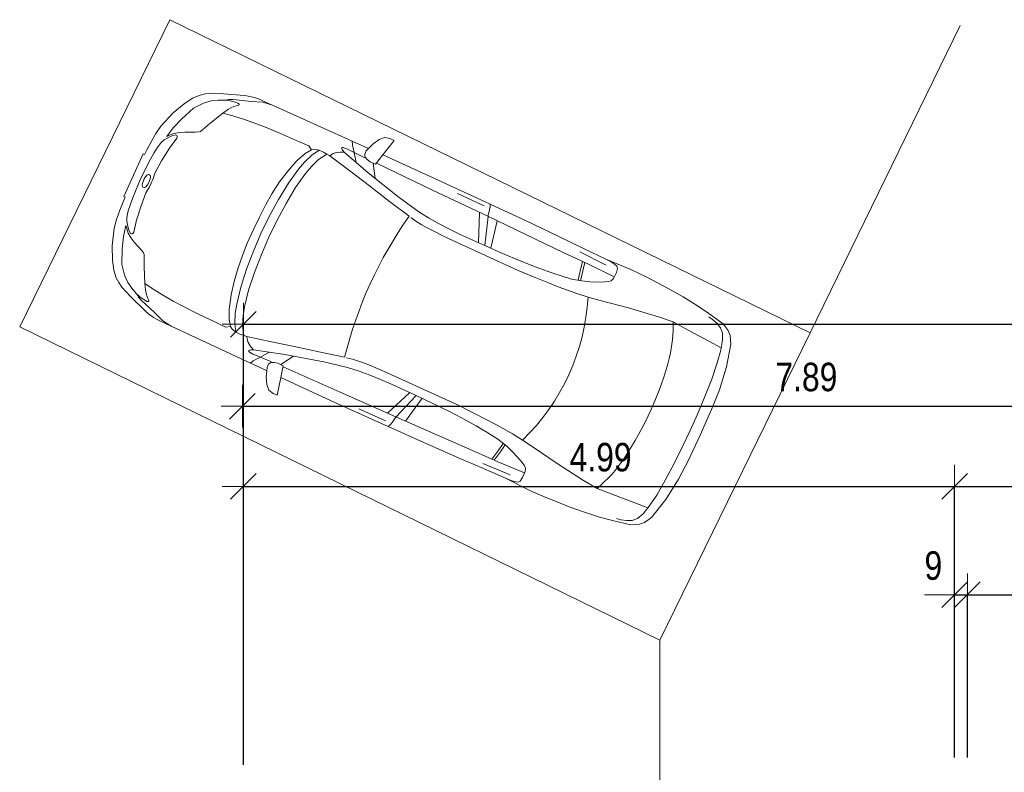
# Model space of a CAD drawing. Header units: centimetres. Extents: x -7.1 to 26.5, y -14.7 to 18.1.
# Tile 55 of 186: x 0.3 to 7.2, y 12.8 to 18.1. Entities that reach past the tile are written whole.
import ezdxf

# ---------------------------------------------------------------- set-up
doc = ezdxf.new("R2010")
doc.units = ezdxf.units.CM
doc.header["$LTSCALE"] = 10
doc.header["$PDMODE"] = 65
doc.linetypes.add('AUSGEZOGEN', pattern=[0])
doc.layers.add('XR$1$060 Mobilier incorporé', color=7, linetype='Continuous')
doc.layers.add('XR$1$415 Objets de visualisation - Extérieur', color=7, linetype='Continuous')
doc.layers.add('XR$2$STANDARD_1', color=7, linetype='Continuous', lineweight=25)
doc.styles.add('ARIAL', font='arial.ttf')
doc.dimstyles.new('DIMSTYLE_3', dxfattribs={"dimtxt": 0.2, "dimasz": 0.3, "dimexe": 0, "dimexo": 0, "dimgap": 0.1, "dimtad": 2, "dimrnd": 0.005, "dimzin": 4, "dimdsep": 46, "dimtxsty": 'ARIAL', "dimblk1": 'ALL_ML_STRICH', "dimblk2": 'ALL_ML_STRICH', "dimsah": 1, "dimcen": 0, "dimclrd": 7, "dimclre": 7, "dimclrt": 7, "dimadec": 0, "dimazin": 0, "dimtfac": 1, "dimtdec": 0, "dimtix": 1, "dimtmove": 2, "dimatfit": 3, "dimfxl": 0, "dimtzin": 0, "dimlwd": 0, "dimlwe": 18, "dimarcsym": 0})
doc.dimstyles.new('DIMSTYLE_7', dxfattribs={"dimtxt": 0.2, "dimasz": 0.3, "dimexe": 0, "dimexo": 0, "dimgap": 0.1, "dimtad": 2, "dimdec": 1, "dimlfac": 100, "dimrnd": 0.5, "dimzin": 4, "dimdsep": 46, "dimtxsty": 'ARIAL', "dimblk1": 'ALL_ML_STRICH', "dimblk2": 'ALL_ML_STRICH', "dimsah": 1, "dimcen": 0, "dimclrd": 7, "dimclre": 7, "dimclrt": 7, "dimadec": 0, "dimazin": 0, "dimtfac": 1, "dimtdec": 0, "dimtix": 1, "dimtmove": 2, "dimatfit": 3, "dimfxl": 0, "dimtvp": 1.2, "dimtzin": 0, "dimlwd": 0, "dimlwe": 18, "dimarcsym": 0})

# ---------------------------------------------------------------- blocks, each defined once
blk = doc.blocks.new('ALL_ML_STRICH')
at = {"color": 0, "linetype": 'ByBlock', "lineweight": -2}
for p, q in [((0, -0.5), (0, 0.5)), ((-0.3, -0.3), (0.3, 0.3)), ((-1, 0), (0.5, 0))]:
    blk.add_line(p, q, dxfattribs=at)
blk = doc.blocks.new('*D73')
at = {"layer": 'DEFPOINTS', "color": 7, "linetype": 'AUSGEZOGEN', "lineweight": 18, "transparency": 16777216}
for p in [(1.8718, 15.952), (23.0318, 15.6171), (1.8718, 15.5759)]:
    blk.add_point(p, dxfattribs=at)
at = {"layer": 'XR$2$STANDARD_1', "color": 7, "linetype": 'AUSGEZOGEN', "lineweight": -2, "transparency": 16777216}
for p, q in [((1.8718, 12.86), (1.8718, 15.952)), ((1.8718, 15.952), (23.0318, 15.952)), ((23.0318, 12.86), (23.0318, 15.952))]:
    blk.add_line(p, q, dxfattribs=at)
at = {"layer": 'XR$2$STANDARD_1', "color": 7, "linetype": 'AUSGEZOGEN', "lineweight": 18, "transparency": 16777216, "xscale": 0.3, "yscale": 0.3, "zscale": 0.3, "rotation": 180}
blk.add_blockref('ALL_ML_STRICH', (1.8718, 15.952), dxfattribs=at)
at = {"layer": 'XR$2$STANDARD_1', "color": 7, "linetype": 'AUSGEZOGEN', "lineweight": 18, "transparency": 16777216, "xscale": 0.3, "yscale": 0.3, "zscale": 0.3}
blk.add_blockref('ALL_ML_STRICH', (23.0318, 15.952), dxfattribs=at)
at = {"layer": 'XR$2$STANDARD_1', "color": 7, "linetype": 'AUSGEZOGEN', "lineweight": 18, "transparency": 16777216, "insert": (12.4572, 16.1554), "char_height": 0.2, "width": 0.8, "attachment_point": 5, "style": 'ARIAL'}
blk.add_mtext('\\W0.80;\\A1;{\\A1;{21.16\\H0.132000;\\S^ ;}}', dxfattribs=at)
blk = doc.blocks.new('*D74')
at = {"layer": 'DEFPOINTS', "color": 7, "linetype": 'AUSGEZOGEN', "lineweight": 18, "transparency": 16777216}
for p in [(6.8618, 14.0545), (6.9518, 13.6143), (6.8618, 13.5903)]:
    blk.add_point(p, dxfattribs=at)
at = {"layer": 'XR$2$STANDARD_1', "color": 7, "linetype": 'AUSGEZOGEN', "lineweight": -2, "transparency": 16777216}
for p, q in [((6.8618, 14.0545), (6.8618, 14.0545)), ((6.8618, 14.0545), (6.9518, 14.0545)), ((6.9518, 12.913), (6.9518, 14.0545))]:
    blk.add_line(p, q, dxfattribs=at)
at = {"layer": 'XR$2$STANDARD_1', "color": 7, "linetype": 'AUSGEZOGEN', "lineweight": 18, "transparency": 16777216, "xscale": 0.3, "yscale": 0.3, "zscale": 0.3}
blk.add_blockref('ALL_ML_STRICH', (6.9518, 14.0545), dxfattribs=at)
at = {"layer": 'XR$2$STANDARD_1', "color": 7, "linetype": 'AUSGEZOGEN', "lineweight": 18, "transparency": 16777216, "xscale": 0.3, "yscale": 0.3, "zscale": 0.3, "rotation": 180}
blk.add_blockref('ALL_ML_STRICH', (6.8618, 14.0545), dxfattribs=at)
at = {"layer": 'XR$2$STANDARD_1', "color": 7, "linetype": 'AUSGEZOGEN', "lineweight": 18, "transparency": 16777216, "insert": (6.7133, 14.2579), "char_height": 0.2, "width": 0.48, "attachment_point": 5, "style": 'ARIAL'}
blk.add_mtext('\\W0.80;\\A1;{\\A1;{9\\H0.132000;\\S^ ;}}', dxfattribs=at)
blk = doc.blocks.new('*D75')
at = {"layer": 'DEFPOINTS', "color": 7, "linetype": 'AUSGEZOGEN', "lineweight": 18, "transparency": 16777216}
for p in [(6.9518, 14.0545), (8.9518, 13.7056), (6.9518, 13.6143)]:
    blk.add_point(p, dxfattribs=at)
at = {"layer": 'XR$2$STANDARD_1', "color": 7, "linetype": 'AUSGEZOGEN', "lineweight": -2, "transparency": 16777216}
for p, q in [((6.9518, 12.913), (6.9518, 14.0545)), ((6.9518, 14.0545), (8.9518, 14.0545)), ((8.9518, 12.913), (8.9518, 14.0545))]:
    blk.add_line(p, q, dxfattribs=at)
at = {"layer": 'XR$2$STANDARD_1', "color": 7, "linetype": 'AUSGEZOGEN', "lineweight": 18, "transparency": 16777216, "xscale": 0.3, "yscale": 0.3, "zscale": 0.3, "rotation": 180}
blk.add_blockref('ALL_ML_STRICH', (6.9518, 14.0545), dxfattribs=at)
at = {"layer": 'XR$2$STANDARD_1', "color": 7, "linetype": 'AUSGEZOGEN', "lineweight": 18, "transparency": 16777216, "xscale": 0.3, "yscale": 0.3, "zscale": 0.3}
blk.add_blockref('ALL_ML_STRICH', (8.9518, 14.0545), dxfattribs=at)
at = {"layer": 'XR$2$STANDARD_1', "color": 7, "linetype": 'AUSGEZOGEN', "lineweight": 18, "transparency": 16777216, "insert": (7.9636, 14.2579), "char_height": 0.2, "width": 0.64, "attachment_point": 5, "style": 'ARIAL'}
blk.add_mtext('\\W0.80;\\A1;{\\A1;{2.00\\H0.132000;\\S^ ;}}', dxfattribs=at)
at = {"layer": 'XR$2$STANDARD_1', "color": 7, "linetype": 'AUSGEZOGEN', "lineweight": 18, "transparency": 16777216, "insert": (7.7396, 13.9469), "char_height": 0.2, "width": 0.01, "attachment_point": 1, "line_spacing_factor": 0.60241, "style": 'ARIAL'}
blk.add_mtext('\\W0.80;1.00', dxfattribs=at)
blk = doc.blocks.new('*D83')
at = {"layer": 'DEFPOINTS', "color": 7, "linetype": 'AUSGEZOGEN', "lineweight": 18, "transparency": 16777216}
for p in [(1.8718, 14.8148), (6.8618, 14.5853), (1.8718, 14.138)]:
    blk.add_point(p, dxfattribs=at)
at = {"layer": 'XR$2$STANDARD_1', "color": 7, "linetype": 'AUSGEZOGEN', "lineweight": -2, "transparency": 16777216}
for p, q in [((1.8718, 14.8148), (1.8718, 14.8148)), ((1.8718, 14.8148), (6.8618, 14.8148)), ((6.8618, 12.913), (6.8618, 14.8148))]:
    blk.add_line(p, q, dxfattribs=at)
at = {"layer": 'XR$2$STANDARD_1', "color": 7, "linetype": 'AUSGEZOGEN', "lineweight": 18, "transparency": 16777216, "xscale": 0.3, "yscale": 0.3, "zscale": 0.3, "rotation": 180}
blk.add_blockref('ALL_ML_STRICH', (1.8718, 14.8148), dxfattribs=at)
at = {"layer": 'XR$2$STANDARD_1', "color": 7, "linetype": 'AUSGEZOGEN', "lineweight": 18, "transparency": 16777216, "xscale": 0.3, "yscale": 0.3, "zscale": 0.3}
blk.add_blockref('ALL_ML_STRICH', (6.8618, 14.8148), dxfattribs=at)
at = {"layer": 'XR$2$STANDARD_1', "color": 7, "linetype": 'AUSGEZOGEN', "lineweight": 18, "transparency": 16777216, "insert": (4.3782, 15.0183), "char_height": 0.2, "width": 0.64, "attachment_point": 5, "style": 'ARIAL'}
blk.add_mtext('\\W0.80;\\A1;{\\A1;{4.99\\H0.132000;\\S^ ;}}', dxfattribs=at)
blk = doc.blocks.new('*D84')
at = {"layer": 'DEFPOINTS', "color": 7, "linetype": 'AUSGEZOGEN', "lineweight": 18, "transparency": 16777216}
for p in [(6.8618, 14.8148), (6.8618, 14.5853), (9.0418, 14.4654)]:
    blk.add_point(p, dxfattribs=at)
at = {"layer": 'XR$2$STANDARD_1', "color": 7, "linetype": 'AUSGEZOGEN', "lineweight": -2, "transparency": 16777216}
for p, q in [((6.8618, 12.913), (6.8618, 14.8148)), ((6.8618, 14.8148), (9.0418, 14.8148)), ((9.0418, 12.913), (9.0418, 14.8148))]:
    blk.add_line(p, q, dxfattribs=at)
at = {"layer": 'XR$2$STANDARD_1', "color": 7, "linetype": 'AUSGEZOGEN', "lineweight": 18, "transparency": 16777216, "xscale": 0.3, "yscale": 0.3, "zscale": 0.3, "rotation": 180}
blk.add_blockref('ALL_ML_STRICH', (6.8618, 14.8148), dxfattribs=at)
at = {"layer": 'XR$2$STANDARD_1', "color": 7, "linetype": 'AUSGEZOGEN', "lineweight": 18, "transparency": 16777216, "xscale": 0.3, "yscale": 0.3, "zscale": 0.3}
blk.add_blockref('ALL_ML_STRICH', (9.0418, 14.8148), dxfattribs=at)
at = {"layer": 'XR$2$STANDARD_1', "color": 7, "linetype": 'AUSGEZOGEN', "lineweight": 18, "transparency": 16777216, "insert": (7.9632, 15.0183), "char_height": 0.2, "width": 0.64, "attachment_point": 5, "style": 'ARIAL'}
blk.add_mtext('\\W0.80;\\A1;{\\A1;{2.18\\H0.132000;\\S^ ;}}', dxfattribs=at)
at = {"layer": 'XR$2$STANDARD_1', "color": 7, "linetype": 'AUSGEZOGEN', "lineweight": 18, "transparency": 16777216, "insert": (7.7396, 14.7072), "char_height": 0.2, "width": 0.01, "attachment_point": 1, "line_spacing_factor": 0.60241, "style": 'ARIAL'}
blk.add_mtext('\\W0.80;1.20', dxfattribs=at)
blk = doc.blocks.new('*D98')
at = {"layer": 'DEFPOINTS', "color": 7, "linetype": 'AUSGEZOGEN', "lineweight": 18, "transparency": 16777216}
for p in [(1.8651, 15.9435), (1.8651, 15.3773), (9.7568, 15.254)]:
    blk.add_point(p, dxfattribs=at)
at = {"layer": 'XR$2$STANDARD_1', "color": 7, "linetype": 'AUSGEZOGEN', "lineweight": -2, "transparency": 16777216}
for p, q in [((1.8651, 15.3773), (1.8651, 15.3773)), ((1.8651, 15.3773), (9.7568, 15.3773)), ((9.7568, 14.9263), (9.7568, 15.3773))]:
    blk.add_line(p, q, dxfattribs=at)
at = {"layer": 'XR$2$STANDARD_1', "color": 7, "linetype": 'AUSGEZOGEN', "lineweight": 18, "transparency": 16777216, "xscale": 0.3, "yscale": 0.3, "zscale": 0.3, "rotation": 180}
blk.add_blockref('ALL_ML_STRICH', (1.8651, 15.3773), dxfattribs=at)
at = {"layer": 'XR$2$STANDARD_1', "color": 7, "linetype": 'AUSGEZOGEN', "lineweight": 18, "transparency": 16777216, "xscale": 0.3, "yscale": 0.3, "zscale": 0.3}
blk.add_blockref('ALL_ML_STRICH', (9.7568, 15.3773), dxfattribs=at)
at = {"layer": 'XR$2$STANDARD_1', "color": 7, "linetype": 'AUSGEZOGEN', "lineweight": 18, "transparency": 16777216, "insert": (5.8223, 15.5808), "char_height": 0.2, "width": 0.64, "attachment_point": 5, "style": 'ARIAL'}
blk.add_mtext('\\W0.80;\\A1;{\\A1;{7.89\\H0.132000;\\S^ ;}}', dxfattribs=at)

msp = doc.modelspace()

# ---------------------------------------------------------------- linework, layer by layer
at = {"layer": 'XR$1$060 Mobilier incorporé', "color": 8, "linetype": 'AUSGEZOGEN', "lineweight": 18, "transparency": 33554687}
for p, q in [((1.3564, 18.0888), (0.302, 15.9329)), ((1.3564, 18.0888), (5.848, 15.8922)), ((5.848, 15.8922), (1.3564, 18.0888)), ((5.848, 15.8922), (6.9025, 18.0481))]:
    msp.add_line(p, q, dxfattribs=at)
at = {"layer": 'XR$1$060 Mobilier incorporé', "color": 8, "linetype": 'AUSGEZOGEN', "lineweight": 13, "transparency": 33554687}
for p, q in [((0.302, 15.9329), (4.7936, 13.7362)), ((4.7936, 13.7362), (5.848, 15.8922)), ((4.7936, 13.7362), (4.7936, 11.1435))]:
    msp.add_line(p, q, dxfattribs=at)
at = {"layer": 'XR$1$415 Objets de visualisation - Extérieur', "color": 94, "linetype": 'AUSGEZOGEN', "lineweight": 13, "transparency": 33554687}
for p, q in [((1.5223, 17.4677), (1.5907, 17.5028)), ((1.5907, 17.5028), (1.6452, 17.5194)), ((1.6452, 17.5194), (1.6936, 17.5253)), ((1.6936, 17.5253), (1.7448, 17.5237)), ((1.7448, 17.5237), (1.7556, 17.5263)), ((1.76, 17.5222), (1.7448, 17.5237)), ((1.7556, 17.5263), (1.7721, 17.5295)), ((1.7794, 17.5199), (1.76, 17.5222)), ((1.7721, 17.5295), (1.7994, 17.5298)), ((1.808, 17.5129), (1.7794, 17.5199)), ((1.9262, 17.5146), (1.7994, 17.5298)), ((1.8039, 17.4793), (1.8208, 17.4856)), ((1.8211, 17.5079), (1.808, 17.5129)), ((1.8208, 17.4856), (1.8373, 17.4893)), ((1.8328, 17.5039), (1.8211, 17.5079)), ((1.8417, 17.497), (1.8328, 17.5039)), ((1.8373, 17.4893), (1.841, 17.4927)), ((1.841, 17.4927), (1.8417, 17.497)), ((2.0088, 17.5093), (1.9262, 17.5146)), ((2.0753, 17.489), (2.0088, 17.5093)), ((1.5223, 17.4677), (1.4399, 17.3939)), ((1.6373, 17.3612), (1.7282, 17.4325)), ((1.7282, 17.4325), (1.7663, 17.4604)), ((1.7802, 17.4192), (1.7282, 17.4325)), ((1.7663, 17.4604), (1.7846, 17.4705)), ((1.865, 17.3944), (1.7802, 17.4192)), ((1.7846, 17.4705), (1.8039, 17.4793)), ((1.4399, 17.3939), (1.3801, 17.3313)), ((1.5713, 17.3053), (1.6373, 17.3612)), ((1.9515, 17.3638), (1.865, 17.3944)), ((1.865, 17.3944), (1.9515, 17.3638)), ((2.0271, 17.3339), (1.9515, 17.3639)), ((1.3334, 17.2698), (1.3801, 17.3313)), ((1.3334, 17.2698), (1.3526, 17.2783)), ((1.3526, 17.2783), (1.3843, 17.2905)), ((1.364, 17.2707), (1.3959, 17.2799)), ((1.3843, 17.2905), (1.4254, 17.2983)), ((1.3959, 17.2799), (1.4052, 17.2758)), ((1.4052, 17.2758), (1.4076, 17.2722)), ((1.4254, 17.2983), (1.4605, 17.3006)), ((1.4605, 17.3006), (1.4957, 17.3)), ((1.4957, 17.3), (1.5342, 17.299)), ((1.5342, 17.299), (1.5587, 17.3013)), ((1.5587, 17.3013), (1.5713, 17.3053)), ((2.1324, 17.2901), (2.0271, 17.3339)), ((2.2587, 17.2349), (2.1324, 17.2901)), ((1.2807, 17.2093), (1.2663, 17.1891)), ((1.2951, 17.227), (1.2807, 17.2093)), ((1.2951, 17.227), (1.3165, 17.2463)), ((1.3165, 17.2463), (1.364, 17.2707)), ((1.4046, 17.2569), (1.3533, 17.1866)), ((1.4079, 17.2646), (1.4046, 17.2569)), ((1.4076, 17.2722), (1.4079, 17.2646)), ((2.2586, 17.2349), (2.2586, 17.2349)), ((2.3306, 17.2042), (2.2586, 17.2349)), ((2.3489, 17.1756), (2.3306, 17.2042)), ((2.6364, 17.2115), (2.6358, 17.2363)), ((2.642, 17.1866), (2.6364, 17.2115)), ((1.2437, 17.1531), (1.22, 17.1104)), ((1.2663, 17.1891), (1.2437, 17.1531)), ((1.3533, 17.1866), (1.2976, 17.0975)), ((2.306, 17.1492), (2.2509, 17.1023)), ((2.3012, 17.0892), (2.3522, 17.1382)), ((2.3488, 17.1757), (2.306, 17.1492)), ((2.3488, 17.1757), (2.3489, 17.1756)), ((2.3489, 17.1756), (2.3706, 17.1794)), ((2.3522, 17.1382), (2.4026, 17.1734)), ((2.4026, 17.1734), (2.3706, 17.1794)), ((2.3706, 17.1794), (2.3706, 17.1794)), ((2.3984, 17.107), (2.4582, 17.1465)), ((2.4331, 17.1602), (2.4026, 17.1734)), ((2.4582, 17.1465), (2.4331, 17.1602)), ((2.4782, 17.1339), (2.4582, 17.1465)), ((2.5019, 17.1498), (2.4782, 17.1339)), ((2.5146, 17.154), (2.5019, 17.1498)), ((2.5278, 17.1575), (2.5146, 17.154)), ((2.5513, 17.1604), (2.5278, 17.1575)), ((2.5784, 17.1599), (2.5513, 17.1604)), ((2.5608, 17.1872), (2.5623, 17.1904)), ((2.5615, 17.1829), (2.5608, 17.1872)), ((2.5615, 17.1829), (2.564, 17.1785)), ((2.5623, 17.1904), (2.5663, 17.1921)), ((2.564, 17.1785), (2.5694, 17.1716)), ((2.5723, 17.1924), (2.5663, 17.1921)), ((2.5694, 17.1716), (2.5784, 17.1599)), ((2.5776, 17.191), (2.5723, 17.1924)), ((2.5977, 17.1831), (2.5776, 17.191)), ((2.7465, 17.0153), (2.5784, 17.1599)), ((2.6494, 17.1576), (2.5977, 17.1831)), ((2.6494, 17.1576), (2.642, 17.1866)), ((2.7203, 17.122), (2.6494, 17.1576)), ((2.6628, 17.0873), (2.6494, 17.1576)), ((2.7234, 17.1444), (2.7343, 17.1683)), ((2.7238, 17.1338), (2.7234, 17.1444)), ((2.7343, 17.1683), (2.7502, 17.1853)), ((2.8504, 17.1398), (2.7992, 17.0745)), ((1.1691, 17.0104), (1.22, 17.1104)), ((1.2976, 17.0975), (1.2514, 17.0122)), ((2.2417, 17.0931), (2.1825, 17.0267)), ((2.2509, 17.1023), (2.2417, 17.0931)), ((2.2595, 17.0405), (2.3012, 17.0892)), ((2.3491, 17.0586), (2.3984, 17.107)), ((2.6186, 17.0281), (2.4782, 17.1339)), ((2.4782, 17.1339), (2.4782, 17.1339)), ((2.7203, 17.122), (2.7262, 17.1268)), ((2.7271, 17.1239), (2.7238, 17.1338)), ((2.7404, 17.1077), (2.7271, 17.1239)), ((2.7607, 17.0922), (2.7404, 17.1077)), ((2.7992, 17.0745), (2.7607, 17.0922)), ((2.7958, 16.9758), (2.7822, 17.0823)), ((3.1999, 16.8937), (2.8048, 17.0815)), ((1.1528, 16.974), (1.1691, 17.0104)), ((1.1769, 17.026), (1.1767, 17.0255)), ((1.1943, 16.9978), (1.1845, 16.9855)), ((1.1943, 16.9978), (1.2027, 17.0023)), ((1.2027, 17.0023), (1.2072, 17.0022)), ((1.2146, 16.9988), (1.2072, 17.0022)), ((1.2146, 16.9988), (1.2177, 16.9954)), ((1.2354, 16.9668), (1.2514, 17.0122)), ((2.1825, 17.0267), (2.126, 16.9504)), ((2.1875, 16.9409), (2.2595, 17.0405)), ((2.2383, 16.9118), (2.3077, 17.0103)), ((2.3077, 17.0103), (2.3491, 17.0586)), ((2.7563, 16.9225), (2.6186, 17.0281)), ((2.7465, 17.0153), (2.9638, 16.8411)), ((1.1358, 16.9378), (1.0933, 16.834)), ((1.1528, 16.974), (1.1358, 16.9378)), ((1.1618, 16.9269), (1.1648, 16.9424)), ((1.1648, 16.9424), (1.1697, 16.9574)), ((1.1697, 16.9574), (1.173, 16.9647)), ((1.1764, 16.972), (1.173, 16.9647)), ((1.1845, 16.9855), (1.1764, 16.972)), ((1.1872, 16.9153), (1.197, 16.9276)), ((1.197, 16.9276), (1.2035, 16.9378)), ((1.2035, 16.9378), (1.2092, 16.9489)), ((1.2133, 16.9592), (1.2086, 16.9476)), ((1.2121, 16.9161), (1.2241, 16.9421)), ((1.2168, 16.9707), (1.2133, 16.9592)), ((1.2197, 16.9862), (1.2168, 16.9707)), ((1.2177, 16.9954), (1.2197, 16.9862)), ((1.2354, 16.9668), (1.2234, 16.9407)), ((2.126, 16.9504), (2.0723, 16.8667)), ((2.1177, 16.8277), (2.1875, 16.9409)), ((1.1291, 16.9217), (1.1294, 16.9222)), ((1.1537, 16.7836), (1.1882, 16.8743)), ((1.1618, 16.9269), (1.1638, 16.9177)), ((1.1638, 16.9177), (1.1669, 16.9143)), ((1.1743, 16.9109), (1.1669, 16.9143)), ((1.1743, 16.9109), (1.1789, 16.9108)), ((1.1789, 16.9108), (1.1872, 16.9153)), ((1.2121, 16.9161), (1.1882, 16.8743)), ((2.0723, 16.8667), (2.0265, 16.7866)), ((2.1712, 16.7999), (2.2383, 16.9118)), ((2.8973, 16.8143), (2.7563, 16.9225)), ((3.5874, 16.7095), (3.1999, 16.8937)), ((3.509, 16.806), (3.3741, 16.8705)), ((1.0764, 16.7882), (1.0933, 16.834)), ((2.0527, 16.708), (2.1177, 16.8277)), ((2.1081, 16.6813), (2.1712, 16.7999)), ((3.0352, 16.7097), (2.8973, 16.8143)), ((2.9638, 16.8411), (3.103, 16.7408)), ((3.5618, 16.7834), (3.509, 16.806)), ((3.6033, 16.7952), (3.6032, 16.7729)), ((1.054, 16.7009), (1.058, 16.7234)), ((1.058, 16.7234), (1.0639, 16.7475)), ((1.0639, 16.7475), (1.0764, 16.7882)), ((1.1226, 16.6832), (1.1537, 16.7836)), ((2.0265, 16.7866), (1.9837, 16.7044)), ((3.103, 16.7408), (3.1697, 16.6987)), ((3.529, 16.7373), (3.5223, 16.5236)), ((3.596, 16.744), (3.5874, 16.7095)), ((3.6022, 16.7679), (3.596, 16.744)), ((3.6029, 16.771), (3.6022, 16.7679)), ((3.6032, 16.7729), (3.6029, 16.771)), ((1.054, 16.7009), (1.0533, 16.6721)), ((1.0533, 16.6721), (1.0659, 16.6202)), ((1.1028, 16.5985), (1.1226, 16.6832)), ((1.9837, 16.7044), (1.94, 16.6131)), ((1.9946, 16.5881), (2.0527, 16.708)), ((2.0509, 16.5623), (2.1081, 16.6813)), ((3.0462, 16.7015), (3.0466, 16.7009)), ((3.0819, 16.6762), (3.0465, 16.7011)), ((3.1191, 16.6531), (3.0819, 16.6762)), ((3.1578, 16.6314), (3.1191, 16.6531)), ((3.1697, 16.6987), (3.2408, 16.6598)), ((3.2408, 16.6598), (3.3182, 16.62)), ((3.5663, 16.5036), (3.5883, 16.709)), ((3.5874, 16.7095), (3.8536, 16.5824)), ((3.6527, 16.6783), (3.608, 16.4853)), ((1.0466, 16.644), (1.0305, 16.5685)), ((1.0466, 16.644), (1.0527, 16.6239)), ((1.0527, 16.6239), (1.0641, 16.5919)), ((1.0641, 16.5919), (1.085, 16.5557)), ((1.0659, 16.6202), (1.0797, 16.59)), ((1.0797, 16.59), (1.0889, 16.5857)), ((1.0889, 16.5857), (1.0932, 16.5862)), ((1.0932, 16.5862), (1.0991, 16.591)), ((1.0991, 16.591), (1.1028, 16.5985)), ((1.8994, 16.5205), (1.94, 16.6131)), ((1.9946, 16.5881), (1.9417, 16.4659)), ((3.1987, 16.6101), (3.1578, 16.6314)), ((3.2862, 16.566), (3.1987, 16.6101)), ((3.3182, 16.62), (3.3972, 16.5806)), ((3.8536, 16.5824), (4.1168, 16.4566)), ((1.0221, 16.4823), (1.0305, 16.5685)), ((1.085, 16.5557), (1.1062, 16.5277)), ((1.1062, 16.5277), (1.1297, 16.5014)), ((1.8651, 16.4344), (1.8994, 16.5205)), ((2.051, 16.5623), (1.9981, 16.4413)), ((3.8006, 16.3303), (3.2862, 16.566)), ((3.3972, 16.5806), (3.5663, 16.5036)), ((1.0199, 16.3717), (1.0221, 16.4823)), ((1.1297, 16.5014), (1.1556, 16.4728)), ((1.1556, 16.4728), (1.1698, 16.4527)), ((1.1698, 16.4527), (1.175, 16.4406)), ((1.9417, 16.4659), (1.8935, 16.3385)), ((3.5663, 16.5036), (3.6897, 16.4495)), ((3.6897, 16.4495), (3.8139, 16.3978)), ((4.1168, 16.4566), (4.2926, 16.373)), ((4.4182, 16.3675), (4.2327, 16.4601)), ((1.175, 16.4406), (1.1757, 16.3542)), ((1.8343, 16.3474), (1.8651, 16.4344)), ((1.9981, 16.4413), (1.9494, 16.3161)), ((3.8139, 16.3978), (3.9257, 16.3531)), ((4.251, 16.3928), (4.2327, 16.3141)), ((4.2674, 16.385), (4.2491, 16.3063)), ((4.4475, 16.3927), (4.4152, 16.4088)), ((4.4727, 16.3767), (4.4475, 16.3927)), ((4.4933, 16.3585), (4.4727, 16.3767)), ((1.0199, 16.3717), (1.0381, 16.297)), ((1.1757, 16.3542), (1.1811, 16.2388)), ((1.8059, 16.2521), (1.8343, 16.3474)), ((1.8935, 16.3385), (1.8533, 16.2117)), ((1.9494, 16.3161), (1.9085, 16.1923)), ((3.9195, 16.2799), (3.8006, 16.3303)), ((3.9257, 16.3531), (4.0032, 16.324)), ((4.0032, 16.324), (4.0494, 16.3081)), ((4.0494, 16.3081), (4.094, 16.2937)), ((4.2327, 16.3141), (4.2198, 16.2607)), ((4.2491, 16.3063), (4.2372, 16.2575)), ((4.2926, 16.373), (4.4739, 16.2839)), ((4.4684, 16.2726), (4.4892, 16.3153)), ((4.4892, 16.3153), (4.4973, 16.3436)), ((4.4973, 16.3436), (4.4933, 16.3585)), ((1.0381, 16.297), (1.061, 16.2449)), ((1.061, 16.2449), (1.0882, 16.2043)), ((1.225, 16.208), (1.1811, 16.2388)), ((1.1811, 16.2388), (1.1848, 16.1917)), ((1.785, 16.1594), (1.8059, 16.2521)), ((4.0136, 16.2417), (3.9195, 16.2799)), ((4.0808, 16.2154), (4.0136, 16.2417)), ((4.094, 16.2937), (4.1731, 16.2692)), ((4.1731, 16.2692), (4.2475, 16.2557)), ((4.2475, 16.2557), (4.3033, 16.25)), ((4.3033, 16.25), (4.3614, 16.2476)), ((4.3614, 16.2476), (4.4073, 16.2486)), ((4.4073, 16.2486), (4.4355, 16.2511)), ((4.4355, 16.2511), (4.4535, 16.2562)), ((4.4535, 16.2562), (4.4684, 16.2726)), ((1.0882, 16.2043), (1.1228, 16.1666)), ((1.1848, 16.1917), (1.1891, 16.1712)), ((1.1891, 16.1712), (1.1951, 16.1508)), ((1.2992, 16.1599), (1.225, 16.208)), ((1.8533, 16.2117), (1.8249, 16.0921)), ((1.9085, 16.1923), (1.8791, 16.0753)), ((4.1463, 16.1905), (4.0808, 16.2154)), ((4.2117, 16.1675), (4.1463, 16.1905)), ((4.2908, 16.1433), (4.2116, 16.1675)), ((1.1228, 16.1666), (1.1279, 16.1567)), ((1.1339, 16.156), (1.1228, 16.1666)), ((1.1279, 16.1567), (1.1362, 16.1421)), ((1.1483, 16.1429), (1.1339, 16.156)), ((1.1362, 16.1421), (1.1538, 16.1213)), ((1.1722, 16.1258), (1.1483, 16.1429)), ((1.2481, 16.0351), (1.1538, 16.1213)), ((1.1846, 16.1191), (1.1722, 16.1258)), ((1.1953, 16.1129), (1.1846, 16.1191)), ((1.1951, 16.1508), (1.2013, 16.1339)), ((1.2063, 16.1107), (1.1953, 16.1129)), ((1.2013, 16.1339), (1.2092, 16.119)), ((1.2091, 16.114), (1.2063, 16.1107)), ((1.2092, 16.119), (1.2091, 16.114)), ((1.3788, 16.1144), (1.2992, 16.1599)), ((1.2992, 16.1599), (1.3788, 16.1144)), ((1.4509, 16.0767), (1.3788, 16.1144)), ((1.7733, 16.0713), (1.785, 16.1594)), ((4.3761, 16.1199), (4.2908, 16.1433)), ((4.5742, 16.0664), (4.3761, 16.1199)), ((1.3061, 15.976), (1.2481, 16.0351)), ((1.5528, 16.0255), (1.4509, 16.0767)), ((1.7724, 16.0583), (1.7733, 16.0713)), ((1.7729, 15.9859), (1.7724, 16.0583)), ((1.8249, 16.0921), (1.8152, 16.0288)), ((1.8791, 16.0754), (1.8696, 16.0125)), ((4.785, 16.0036), (4.5742, 16.0664)), ((1.2857, 15.9969), (1.2848, 15.9973)), ((1.3648, 15.9389), (1.3061, 15.976)), ((1.677, 15.9659), (1.5528, 16.0255)), ((1.677, 15.9659), (1.677, 15.9659)), ((1.7472, 15.9314), (1.677, 15.9659)), ((1.7808, 15.9362), (1.7729, 15.9859)), ((1.8152, 16.0288), (1.8113, 15.9581)), ((1.8696, 16.0125), (1.8651, 15.9435)), ((4.8884, 15.968), (4.785, 16.0036)), ((4.9923, 15.9118), (4.8884, 15.968)), ((5.1379, 16.0038), (5.1642, 15.9852)), ((5.1642, 15.9852), (5.1942, 15.9587)), ((1.7808, 15.9362), (1.7472, 15.9314)), ((1.7808, 15.9362), (1.7808, 15.9362)), ((1.7808, 15.9362), (1.7921, 15.9173)), ((1.8176, 15.897), (1.7921, 15.9173)), ((1.7921, 15.9173), (1.7921, 15.9173)), ((1.8113, 15.9581), (1.8176, 15.897)), ((1.8475, 15.8825), (1.8176, 15.897)), ((1.8651, 15.9435), (1.8743, 15.8724)), ((5.1379, 15.8338), (4.9923, 15.9118)), ((5.1942, 15.9587), (5.2197, 15.9275)), ((5.2197, 15.9275), (5.2343, 15.8913)), ((5.2343, 15.8913), (5.2341, 15.8401)), ((1.8743, 15.8724), (1.8475, 15.8825)), ((1.8968, 15.8655), (1.8743, 15.8724)), ((2.0687, 15.8282), (1.8968, 15.8655)), ((1.8968, 15.8655), (1.8968, 15.8655)), ((1.9003, 15.8372), (1.8968, 15.8655)), ((1.9054, 15.8248), (1.9003, 15.8372)), ((1.9114, 15.8126), (1.9054, 15.8248)), ((2.2386, 15.7928), (2.0687, 15.8282)), ((5.2247, 15.7866), (5.1379, 15.8338)), ((5.2221, 15.7714), (5.2341, 15.8401)), ((1.9104, 15.7681), (1.909, 15.7649)), ((1.909, 15.7649), (1.9103, 15.7607)), ((1.914, 15.756), (1.9103, 15.7607)), ((1.9141, 15.7704), (1.9104, 15.7681)), ((1.9245, 15.7928), (1.9114, 15.8126)), ((1.9185, 15.7529), (1.914, 15.756)), ((1.9141, 15.7704), (1.9191, 15.7714)), ((1.9191, 15.7714), (1.9278, 15.7718)), ((1.9426, 15.7727), (1.9245, 15.7928)), ((1.9278, 15.7718), (1.9426, 15.7727)), ((2.1619, 15.7397), (1.9426, 15.7727)), ((2.0527, 15.7561), (1.9907, 15.7204)), ((2.4125, 15.7566), (2.2386, 15.7928)), ((2.5818, 15.7205), (2.4125, 15.7566)), ((5.2221, 15.7714), (5.1968, 15.6815)), ((1.9376, 15.7428), (1.9185, 15.7529)), ((1.9414, 15.695), (1.9221, 15.6792)), ((1.9907, 15.7204), (1.9376, 15.7428)), ((1.9639, 15.707), (1.9414, 15.695)), ((1.9907, 15.7204), (1.9639, 15.707)), ((2.064, 15.6898), (1.9907, 15.7204)), ((2.064, 15.6898), (2.0641, 15.6823)), ((2.0879, 15.684), (2.0669, 15.6835)), ((2.1129, 15.6787), (2.0879, 15.684)), ((2.224, 15.7281), (2.1344, 15.6689)), ((2.1619, 15.7397), (2.4356, 15.6888)), ((2.4356, 15.6888), (2.6025, 15.6488)), ((2.5952, 15.7175), (2.5959, 15.7175)), ((2.6377, 15.707), (2.5957, 15.7175)), ((2.6794, 15.6939), (2.6377, 15.707)), ((2.7211, 15.6787), (2.6794, 15.6939)), ((2.038, 15.649), (2.0355, 15.6259)), ((2.049, 15.6728), (2.038, 15.649)), ((2.0573, 15.6795), (2.049, 15.6728)), ((2.0669, 15.6835), (2.0573, 15.6795)), ((2.1514, 15.6611), (2.1129, 15.6787)), ((2.1354, 15.5797), (2.1514, 15.6611)), ((2.5499, 15.4755), (2.1498, 15.6523)), ((2.6025, 15.6488), (2.6779, 15.6258)), ((2.6779, 15.6258), (2.7538, 15.5973)), ((2.7641, 15.6616), (2.7211, 15.6787)), ((2.8545, 15.6241), (2.764, 15.6616)), ((3.3689, 15.3883), (2.8545, 15.6241)), ((5.1968, 15.6815), (5.1578, 15.568)), ((2.7538, 15.5973), (2.8344, 15.5647)), ((2.8344, 15.5647), (2.9159, 15.5306)), ((5.1578, 15.568), (5.11, 15.4448)), ((2.9159, 15.5306), (3.0847, 15.4527)), ((2.9425, 15.3023), (2.5499, 15.4755)), ((2.8832, 15.3284), (3.0407, 15.4729)), ((3.0847, 15.4527), (2.9434, 15.3019)), ((3.0087, 15.2732), (3.1257, 15.433)), ((3.0847, 15.4527), (3.2062, 15.3945)), ((5.11, 15.4448), (5.0582, 15.3214)), ((2.8181, 15.2987), (2.6812, 15.3588)), ((3.2062, 15.3945), (3.3264, 15.3342)), ((3.4847, 15.3312), (3.3689, 15.3883)), ((2.8698, 15.2734), (2.8181, 15.2987)), ((2.9078, 15.2529), (2.9219, 15.2732)), ((2.9219, 15.2732), (2.9425, 15.3023)), ((2.9425, 15.3023), (3.2125, 15.1836)), ((3.3264, 15.3342), (3.4332, 15.2786)), ((3.4332, 15.2786), (3.5059, 15.2389)), ((3.5751, 15.2848), (3.4847, 15.3312)), ((3.6388, 15.251), (3.575, 15.2848)), ((5.0582, 15.3214), (5.0073, 15.2073)), ((2.8879, 15.2343), (2.9047, 15.249)), ((2.9047, 15.249), (2.906, 15.2504)), ((2.906, 15.2504), (2.9078, 15.2529)), ((3.5059, 15.2389), (3.5481, 15.2143)), ((3.5481, 15.2143), (3.5881, 15.1899)), ((3.7004, 15.2177), (3.6388, 15.251)), ((3.7605, 15.1832), (3.7004, 15.2177)), ((4.9541, 15.0942), (5.0073, 15.2073)), ((3.2125, 15.1836), (3.4796, 15.0663)), ((3.5881, 15.1899), (3.6583, 15.146)), ((3.6583, 15.146), (3.7171, 15.0985)), ((3.8305, 15.1391), (3.7605, 15.1832)), ((3.904, 15.0897), (3.8305, 15.1391)), ((3.4796, 15.0663), (3.6576, 14.9878)), ((3.6155, 15.0063), (3.6632, 15.0716)), ((3.6321, 14.999), (3.6798, 15.0643)), ((3.6632, 15.0716), (3.6952, 15.1162)), ((3.6798, 15.0643), (3.709, 15.1051)), ((3.7171, 15.0985), (3.7579, 15.0599)), ((4.0738, 14.9746), (3.904, 15.0897)), ((4.8944, 14.9745), (4.9541, 15.0942)), ((3.7579, 15.0599), (3.7976, 15.0175)), ((3.7976, 15.0175), (3.8268, 14.9821)), ((3.7438, 14.8962), (3.5526, 14.9762)), ((3.6576, 14.9878), (3.8435, 14.9086)), ((3.8268, 14.9821), (3.8433, 14.9591)), ((3.8433, 14.9591), (3.8512, 14.9421)), ((3.8512, 14.9421), (3.8485, 14.9201)), ((4.259, 14.8558), (4.0738, 14.9746)), ((4.8322, 14.8578), (4.8944, 14.9745)), ((3.7439, 14.8576), (3.7106, 14.8715)), ((3.7725, 14.8489), (3.7439, 14.8576)), ((3.8297, 14.8765), (3.8136, 14.8519)), ((3.8485, 14.9201), (3.8297, 14.8765)), ((4.3534, 14.8008), (4.259, 14.8558)), ((4.7718, 14.7542), (4.8322, 14.8578)), ((3.7996, 14.8452), (3.7725, 14.8489)), ((3.8136, 14.8519), (3.7996, 14.8452)), ((4.4638, 14.7588), (4.3534, 14.8008)), ((4.6179, 14.6994), (4.4638, 14.7588)), ((4.7202, 14.6764), (4.7718, 14.7542)), ((4.7104, 14.6644), (4.6179, 14.6994)), ((4.7202, 14.6764), (4.676, 14.6224)), ((4.4891, 14.5884), (4.5205, 14.5807)), ((4.5205, 14.5807), (4.5601, 14.5752)), ((4.6004, 14.5762), (4.6373, 14.5888)), ((4.6373, 14.5888), (4.676, 14.6224)), ((4.5601, 14.5752), (4.6004, 14.5762))]:
    msp.add_line(p, q, dxfattribs=at)
msp.add_lwpolyline([(5.0524, 16.0856), (4.9571, 16.1436), (4.852, 16.2037), (4.7775, 16.2417), (4.6984, 16.2846), (4.6497, 16.3088), (4.5912, 16.3356), (4.4152, 16.4088), (4.2622, 16.4812), (4.0906, 16.5643), (3.8508, 16.6792), (3.6033, 16.7952), (3.2348, 16.9662), (2.8504, 17.1398), (2.9289, 17.2415), (2.8996, 17.2549), (2.8636, 17.2623), (2.8239, 17.2476), (2.779, 17.216), (2.7502, 17.1853), (2.7028, 17.2067), (2.6358, 17.2363), (2.0753, 17.489), (2.0319, 17.5089), (1.9994, 17.5237), (1.971, 17.5362), (1.9493, 17.5433), (1.9048, 17.5529), (1.8803, 17.5569), (1.7313, 17.5696), (1.6426, 17.5719), (1.6044, 17.5682), (1.5681, 17.5598), (1.5153, 17.5376), (1.4566, 17.4987), (1.3788, 17.4344), (1.2934, 17.3419), (1.2577, 17.2899), (1.2241, 17.2314), (1.194, 17.175), (1.1785, 17.1436), (1.1692, 17.1479), (1.0318, 16.848), (1.041, 16.8437), (1.0274, 16.8115), (1.0043, 16.7519), (0.9819, 16.6882), (0.9659, 16.6272), (0.9515, 16.5022), (0.9536, 16.4013), (0.9625, 16.3314), (0.9801, 16.2769), (0.9975, 16.244), (1.0196, 16.2126), (1.0792, 16.1468), (1.1861, 16.0423), (1.2051, 16.0263), (1.2415, 15.9989), (1.261, 15.9871), (1.289, 15.9737), (1.3214, 15.9587), (1.3648, 15.9389), (1.9221, 15.6792), (1.9883, 15.6478), (2.0355, 15.6259), (2.031, 15.5841), (2.0364, 15.5294), (2.0512, 15.4898), (2.0803, 15.4673), (2.1095, 15.4539), (2.1354, 15.5797), (2.5178, 15.4019), (2.8879, 15.2343), (3.1373, 15.1225), (3.3809, 15.0159), (3.5559, 14.9401), (3.7106, 14.8715), (3.8809, 14.786), (3.9395, 14.7592), (3.9895, 14.7381), (4.0737, 14.7061), (4.1512, 14.6745), (4.2653, 14.6341), (4.3714, 14.5997), (4.471, 14.572), (4.5916, 14.5444), (4.6503, 14.5492), (4.6854, 14.5608), (4.7354, 14.5974), (4.8371, 14.7232), (4.9241, 14.866), (4.9943, 14.9991), (5.0776, 15.1751), (5.1565, 15.3531), (5.2116, 15.4931), (5.2629, 15.6523), (5.2919, 15.8114), (5.2869, 15.8732), (5.2728, 15.9074), (5.2381, 15.9549), (5.1385, 16.0283), (5.0524, 16.0856)], close=True, dxfattribs=at)
for centre, radius, start, end in [((5.4047, 15.0252), 2.9073, 144.59063, 166.16224), ((2.7729, 16.2314), 1.5204, 314.07564, 356.67723), ((3.9154, 15.9472), 0.9732, 346.60697, 1.22198), ((2.5859, 16.319), 2.354, 326.25683, 345.29872), ((3.734, 15.5515), 0.9732, 309.53089, 326.28817)]:
    msp.add_arc(centre, radius, start, end, dxfattribs=at)

# ---------------------------------------------------------------- dimensions: what is measured, and where the dimension line sits
at = {"layer": 'XR$2$STANDARD_1', "color": 7, "linetype": 'AUSGEZOGEN', "lineweight": 18, "transparency": 33554687}
for base, p1, p2, dimstyle, picture, middle in [((23.0318, 15.952), (1.8718, 12.86), (23.0318, 12.86), 'DIMSTYLE_3', '*D73', (12.4572, 16.1554)), ((9.7568, 15.3773), (1.8651, 15.3773), (9.7568, 14.9263), 'DIMSTYLE_3', '*D98', (5.8223, 15.5808)), ((6.8618, 14.8148), (1.8718, 14.8148), (6.8618, 12.913), 'DIMSTYLE_3', '*D83', (4.3782, 15.0183)), ((6.9518, 14.0545), (6.8618, 14.0545), (6.9518, 12.913), 'DIMSTYLE_7', '*D74', (6.7133, 14.2579))]:
    dim = msp.add_linear_dim(base=base, p1=p1, p2=p2, dimstyle=dimstyle, override={"dimpost": '<>', "dimclrd": 7, "dimclre": 7, "dimclrt": 7, "dimlwd": 0, "dimlwe": 18}, dxfattribs=at)
    dim.commit()
    dim.dimension.update_dxf_attribs({"geometry": picture, "text_midpoint": middle, "dimtype": 160})
for base, p1, p2, text, picture, middle in [((9.0418, 14.8148), (6.8618, 12.913), (9.0418, 12.913), '<>\\X\\W0.80;1.20', '*D84', (7.9632, 15.0183)), ((8.9518, 14.0545), (6.9518, 12.913), (8.9518, 12.913), '<>\\X\\W0.80;1.00', '*D75', (7.9636, 14.2579))]:
    dim = msp.add_linear_dim(base=base, p1=p1, p2=p2, text=text, dimstyle='DIMSTYLE_3', override={"dimpost": '<>', "dimclrd": 7, "dimclre": 7, "dimclrt": 7, "dimlwd": 0, "dimlwe": 18}, dxfattribs=at)
    dim.commit()
    dim.dimension.update_dxf_attribs({"geometry": picture, "text_midpoint": middle, "dimtype": 160})

doc.saveas('drawing.dxf')
